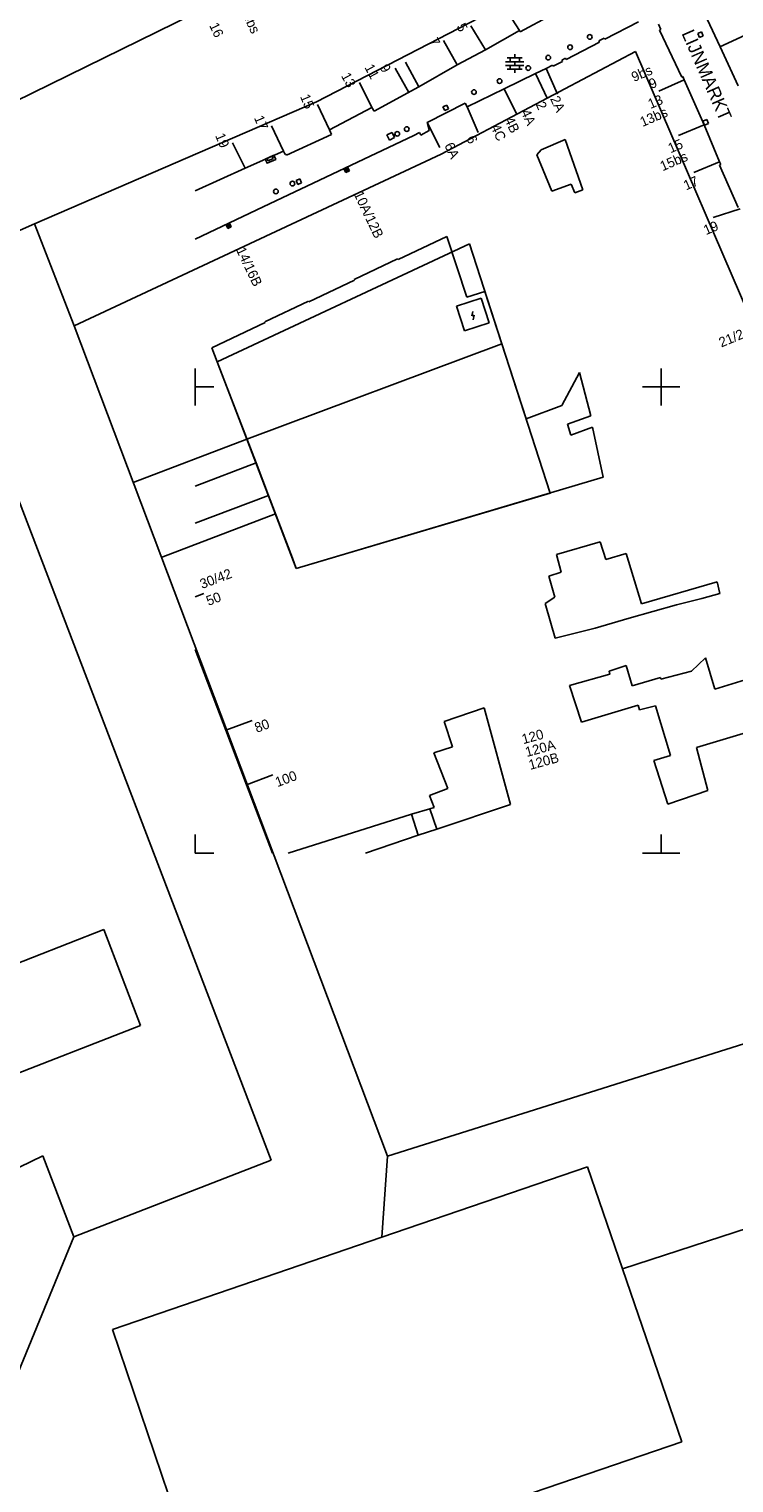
# Model space of a CAD drawing. Header units: millimetres. Extents: x 135944 to 142000, y 454200 to 456692.
# Tile 23 of 185: x 136632 to 136708, y 455632 to 455788. Entities that reach past the tile are written whole.
import ezdxf
from ezdxf.enums import TextEntityAlignment as Align

# ---------------------------------------------------------------- set-up
doc = ezdxf.new("R2010")
doc.units = ezdxf.units.MM
doc.layers.add('TotaalGBKN2013_Bistad', color=251, linetype='Continuous')
doc.layers.add('TotaalGBKN2013X$0$Contouren', color=251, linetype='Continuous')
doc.styles.add('TotaalGBKN2013X$0$GBKN binnenstad 2009$0$Standard', font='txt')

msp = doc.modelspace()

# ---------------------------------------------------------------- linework, layer by layer
at = {"layer": 'TotaalGBKN2013_Bistad'}
for p, q in [((136684.8, 455788.22), (136683.15, 455790.77)), ((136688.21, 455789.88), (136684.89, 455788.09)), ((136693.96, 455787.29), (136697.57, 455789.18)), ((136699.96, 455788.33), (136699.7, 455788.9)), ((136704.93, 455789.45), (136706.31, 455786.47)), ((136681.16, 455786.15), (136679.59, 455788.73)), ((136681.16, 455786.15), (136684.8, 455788.22)), ((136684.89, 455788.09), (136684.8, 455788.22)), ((136693.3, 455787.12), (136693.89, 455787.42)), ((136693.89, 455787.42), (136693.96, 455787.29)), ((136699.82, 455788.26), (136699.96, 455788.33)), ((136702.21, 455783.23), (136699.82, 455788.26)), ((136704.34, 455788.09), (136703.93, 455787.91)), ((136703.93, 455787.91), (136704.11, 455787.49)), ((136704.11, 455787.49), (136704.52, 455787.67)), ((136704.52, 455787.67), (136704.34, 455788.09)), ((136706.3, 455786.47), (136709.01, 455787.75)), ((136678.13, 455784.55), (136676.65, 455787.17)), ((136678.13, 455784.55), (136681.16, 455786.15)), ((136689.8, 455785.12), (136693.37, 455786.98)), ((136693.37, 455786.98), (136693.3, 455787.12)), ((136706.31, 455786.47), (136708.24, 455782.29)), ((136672.94, 455781.59), (136671.45, 455784.21)), ((136674.02, 455782.18), (136672.57, 455784.82)), ((136674.02, 455782.18), (136678.13, 455784.55)), ((136683.3, 455784.89), (136685.27, 455784.89)), ((136683.3, 455784.49), (136685.27, 455784.49)), ((136683.48, 455785.29), (136685.08, 455785.29)), ((136683.79, 455784.89), (136683.79, 455785.29)), ((136683.79, 455784.09), (136683.79, 455784.49)), ((136684.29, 455785.29), (136684.29, 455785.69)), ((136684.29, 455784.49), (136684.29, 455784.89)), ((136684.79, 455784.89), (136684.79, 455785.29)), ((136684.79, 455784.09), (136684.79, 455784.49)), ((136687.65, 455784.16), (136688.34, 455784.53)), ((136688.34, 455784.53), (136688.41, 455784.39)), ((136688.41, 455784.39), (136689.4, 455784.91)), ((136689.33, 455785.04), (136689.73, 455785.26)), ((136689.4, 455784.91), (136689.33, 455785.04)), ((136689.73, 455785.26), (136689.8, 455785.12)), ((136668.95, 455779.98), (136667.63, 455782.67)), ((136683.14, 455781.97), (136686.52, 455783.61)), ((136683.48, 455784.09), (136685.08, 455784.09)), ((136684.29, 455783.69), (136684.29, 455784.09)), ((136686.52, 455783.61), (136687.65, 455784.16)), ((136686.52, 455783.61), (136687.82, 455780.91)), ((136687.65, 455784.16), (136688.87, 455781.42)), ((136702.48, 455782.95), (136699.74, 455781.74)), ((136702.33, 455783.29), (136702.21, 455783.23)), ((136702.48, 455782.95), (136702.33, 455783.29)), ((136704.61, 455778.13), (136702.48, 455782.95)), ((136674.02, 455782.18), (136669.23, 455779.57)), ((136679.18, 455780.04), (136683.14, 455781.97)), ((136683.14, 455781.97), (136684.47, 455779.28)), ((136664.43, 455777.59), (136663.15, 455780.31)), ((136664.43, 455777.59), (136668.95, 455779.98)), ((136669.23, 455779.57), (136668.95, 455779.98)), ((136678.97, 455780.45), (136674.9, 455778.37)), ((136676.99, 455780.24), (136676.59, 455780.04)), ((136676.59, 455780.04), (136676.79, 455779.64)), ((136676.79, 455779.64), (136677.19, 455779.84)), ((136677.19, 455779.84), (136676.99, 455780.24)), ((136679.18, 455780.04), (136678.97, 455780.45)), ((136679.18, 455780.04), (136680.37, 455777.28)), ((136659.47, 455775.29), (136658.21, 455778.02)), ((136674.9, 455778.37), (136675.13, 455777.52)), ((136674.9, 455778.37), (136676.27, 455775.7)), ((136704.61, 455778.13), (136701.84, 455776.96)), ((136704.88, 455778.68), (136704.47, 455778.5)), ((136704.47, 455778.5), (136704.65, 455778.09)), ((136706.27, 455774.16), (136704.61, 455778.13)), ((136704.65, 455778.09), (136705.06, 455778.27)), ((136705.06, 455778.27), (136704.88, 455778.68)), ((136673.45, 455776.97), (136657.3, 455769.31)), ((136659.81, 455774.88), (136664.64, 455777.08)), ((136664.64, 455777.08), (136664.43, 455777.59)), ((136671.15, 455777.31), (136670.58, 455777.04)), ((136670.58, 455777.04), (136670.85, 455776.48)), ((136670.85, 455776.48), (136671.41, 455776.75)), ((136671.41, 455776.75), (136671.15, 455777.31)), ((136673.45, 455776.97), (136674.09, 455777.29)), ((136674.09, 455777.29), (136674.23, 455776.99)), ((136674.23, 455776.99), (136675.13, 455777.52)), ((136687.14, 455775.45), (136689.69, 455776.54)), ((136689.69, 455776.54), (136691.58, 455771.16)), ((136655.36, 455773.48), (136654.02, 455776.17)), ((136655.36, 455773.48), (136659.47, 455775.29)), ((136659.47, 455775.29), (136659.65, 455774.93)), ((136659.65, 455774.93), (136659.76, 455774.98)), ((136659.76, 455774.98), (136659.81, 455774.88)), ((136686.66, 455774.89), (136687.14, 455775.45)), ((136688.27, 455771.01), (136686.66, 455774.89)), ((136650, 455771.04), (136655.36, 455773.48)), ((136657.83, 455774.26), (136657.71, 455774.52)), ((136658.39, 455774.51), (136657.83, 455774.26)), ((136658.27, 455774.77), (136658.39, 455774.51)), ((136666.36, 455773.57), (136665.97, 455773.38)), ((136665.97, 455773.38), (136666.16, 455772.99)), ((136666.33, 455773.49), (136666.05, 455773.35)), ((136666.05, 455773.35), (136666.19, 455773.07)), ((136666.3, 455773.41), (136666.13, 455773.33)), ((136666.13, 455773.33), (136666.21, 455773.15)), ((136666.28, 455773.33), (136666.21, 455773.3)), ((136666.21, 455773.3), (136666.24, 455773.23)), ((136666.24, 455773.23), (136666.31, 455773.26)), ((136666.31, 455773.26), (136666.28, 455773.33)), ((136666.39, 455773.24), (136666.3, 455773.41)), ((136666.47, 455773.21), (136666.33, 455773.49)), ((136666.55, 455773.18), (136666.36, 455773.57)), ((136706.27, 455774.16), (136703.51, 455772.99)), ((136706.4, 455773.86), (136706.27, 455774.16)), ((136706.27, 455773.8), (136706.4, 455773.86)), ((136708.24, 455769.25), (136706.27, 455773.8)), ((136661.25, 455772.32), (136660.83, 455772.15)), ((136660.83, 455772.15), (136661.01, 455771.73)), ((136661.01, 455771.73), (136661.42, 455771.91)), ((136661.42, 455771.91), (136661.25, 455772.32)), ((136666.16, 455772.99), (136666.55, 455773.18)), ((136666.19, 455773.07), (136666.47, 455773.21)), ((136666.21, 455773.15), (136666.39, 455773.24)), ((136688.27, 455771.01), (136690.33, 455771.77)), ((136690.33, 455771.77), (136690.72, 455770.81)), ((136690.72, 455770.81), (136691.58, 455771.16)), ((136657.3, 455769.31), (136650, 455765.85)), ((136708.46, 455769.1), (136705.59, 455768.17)), ((136653.71, 455767.56), (136653.32, 455767.38)), ((136653.32, 455767.38), (136653.5, 455766.99)), ((136653.68, 455767.48), (136653.4, 455767.35)), ((136653.4, 455767.35), (136653.53, 455767.07)), ((136653.65, 455767.41), (136653.48, 455767.32)), ((136653.48, 455767.32), (136653.56, 455767.15)), ((136653.5, 455766.99), (136653.89, 455767.18)), ((136653.53, 455767.07), (136653.81, 455767.2)), ((136653.62, 455767.33), (136653.56, 455767.3)), ((136653.56, 455767.3), (136653.59, 455767.23)), ((136653.56, 455767.15), (136653.73, 455767.23)), ((136653.59, 455767.23), (136653.65, 455767.26)), ((136653.65, 455767.26), (136653.62, 455767.33)), ((136653.73, 455767.23), (136653.65, 455767.41)), ((136653.81, 455767.2), (136653.68, 455767.48)), ((136653.89, 455767.18), (136653.71, 455767.56)), ((136676.99, 455766.15), (136671.77, 455763.68)), ((136676.99, 455766.15), (136679.17, 455759.64)), ((136671.73, 455763.75), (136667.06, 455761.53)), ((136671.77, 455763.68), (136671.73, 455763.75)), ((136667.1, 455761.46), (136662.19, 455759.13)), ((136667.06, 455761.53), (136667.1, 455761.46)), ((136678.06, 455758.66), (136680.69, 455759.51)), ((136679.17, 455759.64), (136681.08, 455760.24)), ((136680.69, 455759.51), (136681.54, 455756.88)), ((136681.08, 455760.24), (136685.51, 455746.58)), ((136662.16, 455759.21), (136657.48, 455756.98)), ((136662.19, 455759.13), (136662.16, 455759.21)), ((136678.91, 455756.03), (136678.06, 455758.66)), ((136679.7, 455757.62), (136679.81, 455758.11)), ((136679.94, 455757.7), (136679.7, 455757.62)), ((136679.84, 455757.21), (136679.94, 455757.7)), ((136657.51, 455756.91), (136651.8, 455754.2)), ((136657.48, 455756.98), (136657.51, 455756.91)), ((136681.54, 455756.88), (136678.91, 455756.03)), ((136652.67, 455751.95), (136651.8, 455754.2)), ((136650, 455750), (136650, 455752)), ((136656.54, 455741.87), (136652.67, 455751.95)), ((136689.34, 455748.03), (136691.23, 455751.56)), ((136691.23, 455751.56), (136692.44, 455746.89)), ((136700, 455750), (136700, 455752)), ((136650, 455750), (136652, 455750)), ((136650, 455748), (136650, 455750)), ((136698, 455750), (136700, 455750)), ((136700, 455750), (136702, 455750)), ((136700, 455748), (136700, 455750)), ((136685.51, 455746.58), (136689.34, 455748.03)), ((136692.44, 455746.89), (136689.94, 455746.01)), ((136689.94, 455746.01), (136690.3, 455744.84)), ((136692.63, 455745.7), (136690.3, 455744.84)), ((136693.76, 455740.32), (136692.63, 455745.7)), ((136650, 455739.38), (136656.54, 455741.87)), ((136656.54, 455741.87), (136657.88, 455738.38)), ((136693.76, 455740.32), (136660.86, 455730.54)), ((136657.88, 455738.38), (136650, 455735.38)), ((136660.44, 455731.64), (136657.88, 455738.38)), ((136688.77, 455732.03), (136693.45, 455733.39)), ((136693.45, 455733.39), (136694.05, 455731.5)), ((136660.86, 455730.54), (136660.44, 455731.64)), ((136689.28, 455730.13), (136688.77, 455732.03)), ((136694.05, 455731.5), (136696.24, 455732.15)), ((136697.87, 455726.75), (136696.24, 455732.15)), ((136687.95, 455729.7), (136689.28, 455730.13)), ((136688.6, 455727.47), (136687.95, 455729.7)), ((136706.01, 455729.11), (136697.87, 455726.75)), ((136706.3, 455727.87), (136706.01, 455729.11)), ((136650, 455727.5), (136650.93, 455727.85)), ((136687.57, 455726.77), (136688.6, 455727.47)), ((136688.16, 455724.67), (136687.57, 455726.77)), ((136696.58, 455725.21), (136701.64, 455726.65)), ((136701.64, 455726.65), (136704.35, 455727.33)), ((136704.35, 455727.33), (136706.3, 455727.87)), ((136692.93, 455724.14), (136696.58, 455725.21)), ((136688.61, 455723.05), (136688.16, 455724.67)), ((136688.61, 455723.05), (136692.93, 455724.14)), ((136650, 455721.86), (136653.31, 455713.18)), ((136704.76, 455720.94), (136703.25, 455719.53)), ((136705.74, 455717.59), (136704.76, 455720.94)), ((136694.5, 455719.2), (136690.17, 455717.99)), ((136696.25, 455720.12), (136694.42, 455719.54)), ((136694.42, 455719.54), (136694.5, 455719.2)), ((136696.89, 455717.96), (136696.25, 455720.12)), ((136699.93, 455718.84), (136696.89, 455717.96)), ((136699.97, 455718.66), (136699.93, 455718.84)), ((136703.25, 455719.53), (136699.97, 455718.66)), ((136710.4, 455719.01), (136705.74, 455717.59)), ((136691.45, 455714.07), (136690.17, 455717.99)), ((136681.01, 455715.58), (136676.73, 455714.11)), ((136683.82, 455705.24), (136681.01, 455715.58)), ((136697.52, 455715.86), (136691.45, 455714.07)), ((136697.67, 455715.38), (136697.52, 455715.86)), ((136699.4, 455715.8), (136697.67, 455715.38)), ((136700.99, 455710.49), (136699.4, 455715.8)), ((136653.31, 455713.18), (136656.12, 455714.24)), ((136676.73, 455714.11), (136677.6, 455711.42)), ((136653.31, 455713.18), (136655.52, 455707.35)), ((136712.01, 455713.79), (136703.78, 455711.35)), ((136677.6, 455711.42), (136675.62, 455710.78)), ((136703.78, 455711.35), (136704.99, 455706.71)), ((136675.62, 455710.78), (136677.1, 455706.95)), ((136699.2, 455709.93), (136700.99, 455710.49)), ((136699.2, 455709.93), (136700.73, 455705.26)), ((136655.52, 455707.35), (136658.33, 455708.41)), ((136655.52, 455707.35), (136658.3, 455700)), ((136677.1, 455706.95), (136675.15, 455706.19)), ((136700.73, 455705.26), (136704.99, 455706.71)), ((136673.21, 455704.18), (136675.2, 455704.75)), ((136675.15, 455706.19), (136675.65, 455704.91)), ((136675.65, 455704.91), (136675.2, 455704.75)), ((136675.92, 455702.58), (136675.2, 455704.75)), ((136675.92, 455702.58), (136683.82, 455705.24)), ((136659.99, 455700), (136673.21, 455704.18)), ((136673.21, 455704.18), (136673.95, 455701.92)), ((136650, 455700), (136650, 455702)), ((136673.95, 455701.92), (136668.27, 455700)), ((136673.95, 455701.92), (136675.92, 455702.58)), ((136700, 455700), (136700, 455702)), ((136650, 455700), (136652, 455700)), ((136698, 455700), (136700, 455700)), ((136700, 455700), (136702, 455700))]:
    msp.add_line(p, q, dxfattribs=at)
for centre in [(136692.33, 455787.54), (136690.23, 455786.43), (136685.74, 455784.21), (136687.88, 455785.32), (136682.66, 455782.81), (136679.92, 455781.63), (136671.69, 455777.15), (136672.71, 455777.66), (136660.45, 455771.81), (136658.67, 455770.97)]:
    msp.add_circle(centre, 0.25, dxfattribs=at)
msp.add_3dface([(136657.53, 455774.44), (136658.45, 455774.85), (136658.65, 455774.41), (136657.72, 455774)], dxfattribs=at)
at = {"layer": 'TotaalGBKN2013X$0$Contouren'}
for p, q in [((136689.08, 455809.27), (136604.19, 455767.64)), ((136693.54, 455796.37), (136663.04, 455780.59)), ((136697.26, 455785.97), (136676.4, 455774.97)), ((136717.22, 455739.56), (136697.26, 455785.97)), ((136663.04, 455780.59), (136632.79, 455767.49)), ((136676.4, 455774.97), (136637.05, 455756.55)), ((136608.67, 455757.05), (136632.79, 455767.49)), ((136637.05, 455756.55), (136632.79, 455767.49)), ((136679.43, 455765.35), (136652.38, 455752.69)), ((136682.9, 455754.62), (136679.43, 455765.35)), ((136637.05, 455756.55), (136670.63, 455667.5)), ((136682.9, 455754.62), (136655.55, 455744.41)), ((136688.08, 455738.63), (136682.9, 455754.62)), ((136625.63, 455752.1), (136658.18, 455667.08)), ((136652.38, 455752.69), (136655.55, 455744.41)), ((136643.36, 455739.77), (136655.55, 455744.41)), ((136655.55, 455744.41), (136660.86, 455730.54)), ((136660.86, 455730.54), (136688.08, 455738.63)), ((136646.38, 455731.72), (136658.62, 455736.38)), ((136640.2, 455691.81), (136623.48, 455685.27)), ((136644.14, 455681.54), (136640.2, 455691.81)), ((136628.34, 455675.36), (136644.14, 455681.54)), ((136670.63, 455667.5), (136710.9, 455680.21)), ((136621.98, 455661.93), (136633.67, 455667.53)), ((136633.67, 455667.53), (136637.01, 455658.85)), ((136670.63, 455667.5), (136670.05, 455658.81)), ((136658.18, 455667.08), (136637.01, 455658.85)), ((136670.05, 455658.81), (136692.1, 455666.36)), ((136692.1, 455666.36), (136695.85, 455655.42)), ((136710.91, 455660.33), (136695.85, 455655.42)), ((136637.01, 455658.85), (136629.87, 455641.53)), ((136641.14, 455648.92), (136670.05, 455658.81)), ((136695.85, 455655.42), (136702.2, 455636.88)), ((136651.14, 455619.46), (136641.14, 455648.92)), ((136702.2, 455636.88), (136651.14, 455619.46))]:
    msp.add_line(p, q, dxfattribs=at)

# ---------------------------------------------------------------- texts
at = {"layer": 'TotaalGBKN2013_Bistad', "style": 'TotaalGBKN2013X$0$GBKN binnenstad 2009$0$Standard'}
for s, height, rotation, p in [('14bs', 1.054, 294.9966, (136655.26, 455790.78)), ('16', 1.054, 294.9966, (136651.97, 455789.01)), ('2A', 1.054, 294.8691, (136688.54, 455781.14)), ('4A', 1.054, 294.8725, (136685.4, 455779.71)), ('2', 1.05, 294.8691, (136687, 455780.53)), ('4C', 1.054, 294.8725, (136682.17, 455778.12)), ('4B', 1.054, 294.8691, (136683.65, 455778.9)), ('6', 1.05, 294.8691, (136679.55, 455776.9)), ('6A', 1.054, 294.8725, (136677.2, 455776.14)), ('10A/12B', 1.054, 295.3766, (136667.47, 455770.94)), ('14/16B', 1.054, 295.3766, (136654.86, 455764.93)), ('30/42', 1.054, 20.7669, (136650.57, 455728.82)), ('50', 1.054, 20.7669, (136651.25, 455727.01)), ('80', 1.054, 20.7669, (136656.44, 455713.4)), ('120', 1.054, 15.2127, (136685.07, 455712.2)), ('120A', 1.054, 15.2127, (136685.44, 455710.82)), ('120B', 1.054, 15.2127, (136685.81, 455709.44)), ('100', 1.054, 20.7669, (136658.65, 455707.57))]:
    msp.add_text(s, height=height, rotation=rotation, dxfattribs=at).set_placement(p, align=Align.MIDDLE_LEFT)
for s, height, rotation, p in [('5', 1.05, 298.3123, (136678.84, 455788.23)), ('7', 1.05, 298.3123, (136675.89, 455786.67)), ('11', 1.054, 298.3123, (136669.35, 455783.16)), ('9', 1.05, 298.3123, (136670.61, 455783.85)), ('9bs', 1.054, 23.2521, (136698.96, 455784.08)), ('13', 1.054, 298.3123, (136666.84, 455782.25)), ('9', 1.05, 23.2521, (136699.46, 455782.74)), ('15', 1.054, 292.8569, (136662.34, 455779.91)), ('13', 1.054, 23.2521, (136700.09, 455780.91)), ('13bs', 1.054, 23.2521, (136700.6, 455779.57)), ('17', 1.054, 292.8569, (136657.4, 455777.63)), ('19', 1.054, 292.8569, (136653.23, 455775.73)), ('15', 1.054, 23.2521, (136702.24, 455776.16)), ('15bs', 1.054, 23.2521, (136702.75, 455774.82)), ('17', 1.054, 23.2521, (136703.9, 455772.18)), ('19', 1.054, 23.2521, (136706.04, 455767.38)), ('21/21C', 1.054, 22.3939, (136710.45, 455756.45))]:
    msp.add_text(s, height=height, rotation=rotation, dxfattribs=at).set_placement(p, align=Align.MIDDLE_RIGHT)
msp.add_text('LIJNMARKT', height=1.4, rotation=293.6944, dxfattribs=at).set_placement((136704.88, 455783.45), align=Align.MIDDLE)

doc.saveas('drawing.dxf')
